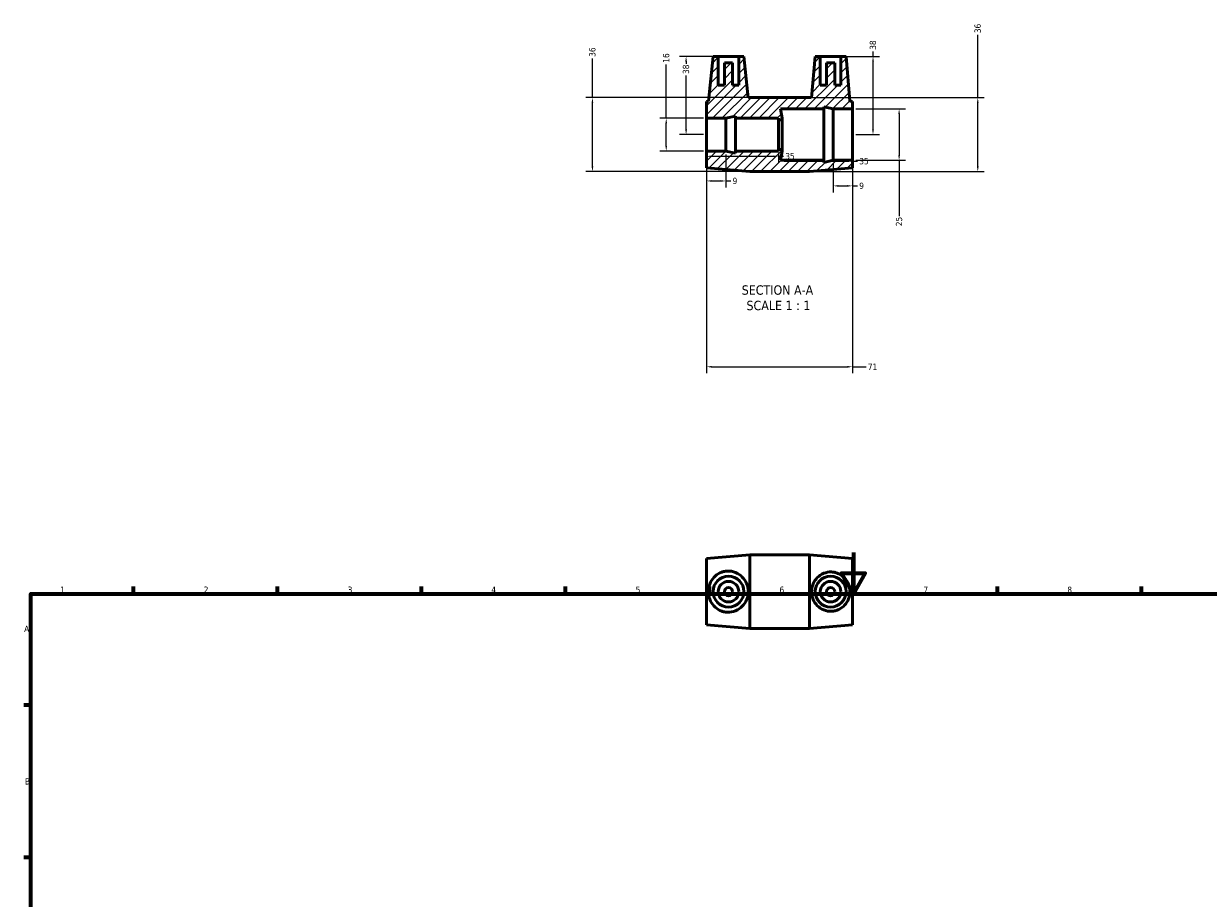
# Model space of a CAD drawing. Header units: millimetres. Extents: x 0 to 900, y 0 to 851.
# Tile 2 of 3: x 17 to 593, y 426 to 851. Entities that reach past the tile are written whole.
import ezdxf

# ---------------------------------------------------------------- set-up
doc = ezdxf.new("R2010")
doc.units = ezdxf.units.MM
for name, color, linetype, lineweight in [('Border (ANSI)', 7, 'Continuous', 70), ('Dimension (ANSI)', 7, 'Continuous', 25), ('Hatch (ANSI)', 7, 'Continuous', 18), ('Symbol (ANSI)', 7, 'Continuous', 25), ('Visible (ANSI)', 7, 'Continuous', 50)]:
    doc.layers.add(name, color=color, linetype=linetype, lineweight=lineweight)
doc.styles.add('Label Text (ANSI)', font='tahoma.ttf')
doc.styles.add('Note Text (ANSI)', font='tahoma.ttf')
doc.dimstyles.new('Default - mm (ANSI)', dxfattribs={"dimtxt": 3.048, "dimasz": 2.5, "dimexe": 3.175, "dimexo": 1.6002, "dimgap": 0.8, "dimtad": 0, "dimtoh": 1, "dimdec": 0, "dimrnd": 1e-08, "dimzin": 4, "dimdsep": 46, "dimtxsty": 'Note Text (ANSI)', "dimcen": 0.09, "dimdle": 10, "dimclrd": 256, "dimclre": 256, "dimclrt": 256, "dimadec": 1, "dimazin": 1, "dimtfac": 1, "dimtofl": 0, "dimtmove": 0, "dimatfit": 3, "dimfxl": 1, "dimtolj": 1, "dimtzin": 4, "dimlwd": -1, "dimlwe": -1, "dimarcsym": 0})

# ---------------------------------------------------------------- blocks, each defined once
blk = doc.blocks.new('Borders Default Border')
at = {"layer": 'Border (ANSI)'}
for p, q in [((70.08, 574), (70.08, 577.45)), ((140.17, 574), (140.17, 577.45)), ((210.25, 574), (210.25, 577.45)), ((280.33, 574), (280.33, 577.45)), ((350.42, 574), (350.42, 577.45)), ((490.58, 574), (490.58, 577.45)), ((560.67, 574), (560.67, 577.45)), ((20, 519.75), (16.55, 519.75)), ((20, 445.5), (16.55, 445.5))]:
    blk.add_line(p, q, dxfattribs=at)
at = {"layer": 'Border (ANSI)', "flags": 128}
for points in [[(420.5, 594), (420.5, 574), (414.73, 584), (426.27, 584), (420.5, 574)], [(20, 20), (20, 574), (821, 574), (821, 20), (20, 20)]]:
    blk.add_lwpolyline(points, dxfattribs=at)
at = {"layer": 'Border (ANSI)', "char_height": 3.05, "attachment_point": 7, "style": 'Note Text (ANSI)'}
for s, insert in [('1', (34.35, 574.4)), ('2', (104.2, 574.4)), ('3', (174.26, 574.34)), ('4', (244.23, 574.4)), ('5', (314.48, 574.34)), ('6', (384.49, 574.34)), ('7', (454.6, 574.4)), ('8', (524.63, 574.33)), ('A', (16.78, 555.35)), ('B', (17.15, 481.1))]:
    blk.add_mtext(s, dxfattribs=dict(at, insert=insert))
blk = doc.blocks.new('*D7')
at = {"layer": 'Defpoints', "color": 0, "transparency": 16777216}
for p in [(349.03, 789.44), (420.03, 784.94), (420.03, 684.44)]:
    blk.add_point(p, dxfattribs=at)
at = {"layer": 'Dimension (ANSI)', "transparency": 16777216}
for p, q in [((349.03, 787.84), (349.03, 681.27)), ((420.03, 783.34), (420.03, 681.27)), ((351.53, 684.44), (417.53, 684.44)), ((420.03, 684.44), (426.71, 684.44))]:
    blk.add_line(p, q, dxfattribs=at)
for points in [[(351.53, 684.86), (351.53, 684.02), (349.03, 684.44)], [(417.53, 684.86), (417.53, 684.02), (420.03, 684.44)]]:
    blk.add_solid(points, dxfattribs=at)
at = {"layer": 'Dimension (ANSI)', "transparency": 16777216, "insert": (427.51, 685.97), "char_height": 3.048, "attachment_point": 1, "style": 'Note Text (ANSI)'}
blk.add_mtext('\\A1;71', dxfattribs=at)
blk = doc.blocks.new('*D8')
at = {"layer": 'Defpoints', "color": 0, "transparency": 16777216}
for p in [(420.03, 809.94), (420.03, 784.94), (442.74, 784.94)]:
    blk.add_point(p, dxfattribs=at)
at = {"layer": 'Dimension (ANSI)', "transparency": 16777216}
for p, q in [((421.63, 809.94), (445.91, 809.94)), ((442.74, 807.44), (442.74, 787.44)), ((421.63, 784.94), (445.91, 784.94)), ((442.74, 784.94), (442.74, 757.81))]:
    blk.add_line(p, q, dxfattribs=at)
for points in [[(442.32, 807.44), (443.15, 807.44), (442.74, 809.94)], [(442.32, 787.44), (443.15, 787.44), (442.74, 784.94)]]:
    blk.add_solid(points, dxfattribs=at)
at = {"layer": 'Dimension (ANSI)', "transparency": 16777216, "insert": (441.15, 752.87), "char_height": 3.048, "attachment_point": 1, "rotation": 90, "style": 'Note Text (ANSI)'}
blk.add_mtext('\\A1;25', dxfattribs=at)
blk = doc.blocks.new('*D9')
at = {"layer": 'Defpoints', "color": 0, "transparency": 16777216}
for p in [(329.36, 805.44), (349.03, 805.44), (349.03, 789.44)]:
    blk.add_point(p, dxfattribs=at)
at = {"layer": 'Dimension (ANSI)', "transparency": 16777216}
for p, q in [((329.36, 805.44), (329.36, 831.65)), ((347.43, 805.44), (326.18, 805.44)), ((329.36, 791.94), (329.36, 802.94)), ((347.43, 789.44), (326.18, 789.44))]:
    blk.add_line(p, q, dxfattribs=at)
for points in [[(328.94, 802.94), (329.77, 802.94), (329.36, 805.44)], [(328.94, 791.94), (329.77, 791.94), (329.36, 789.44)]]:
    blk.add_solid(points, dxfattribs=at)
at = {"layer": 'Dimension (ANSI)', "transparency": 16777216, "insert": (327.77, 832.45), "char_height": 3.048, "attachment_point": 1, "rotation": 90, "style": 'Note Text (ANSI)'}
blk.add_mtext('\\A1;16', dxfattribs=at)
blk = doc.blocks.new('*D10')
at = {"layer": 'Defpoints', "color": 0, "transparency": 16777216}
for p in [(339.03, 835.44), (354.68, 835.44), (349.03, 797.44)]:
    blk.add_point(p, dxfattribs=at)
at = {"layer": 'Dimension (ANSI)', "transparency": 16777216}
for p, q in [((353.08, 835.44), (335.86, 835.44)), ((339.03, 832.94), (339.03, 831.97)), ((339.03, 799.94), (339.03, 826.14)), ((347.43, 797.44), (335.86, 797.44))]:
    blk.add_line(p, q, dxfattribs=at)
for points in [[(338.61, 832.94), (339.45, 832.94), (339.03, 835.44)], [(338.61, 799.94), (339.45, 799.94), (339.03, 797.44)]]:
    blk.add_solid(points, dxfattribs=at)
at = {"layer": 'Dimension (ANSI)', "transparency": 16777216, "insert": (337.44, 826.94), "char_height": 3.048, "attachment_point": 1, "rotation": 90, "style": 'Note Text (ANSI)'}
blk.add_mtext('\\A1;38', dxfattribs=at)
blk = doc.blocks.new('*D11')
at = {"layer": 'Defpoints', "color": 0, "transparency": 16777216}
for p in [(414.38, 835.44), (430.03, 835.44), (420.03, 797.44)]:
    blk.add_point(p, dxfattribs=at)
at = {"layer": 'Dimension (ANSI)', "transparency": 16777216}
for p, q in [((430.03, 835.44), (430.03, 837.94)), ((415.98, 835.44), (433.21, 835.44)), ((430.03, 799.94), (430.03, 832.94)), ((421.63, 797.44), (433.21, 797.44))]:
    blk.add_line(p, q, dxfattribs=at)
for points in [[(429.61, 832.94), (430.45, 832.94), (430.03, 835.44)], [(429.61, 799.94), (430.45, 799.94), (430.03, 797.44)]]:
    blk.add_solid(points, dxfattribs=at)
at = {"layer": 'Dimension (ANSI)', "transparency": 16777216, "insert": (428.44, 838.74), "char_height": 3.048, "attachment_point": 1, "rotation": 90, "style": 'Note Text (ANSI)'}
blk.add_mtext('\\A1;38', dxfattribs=at)
blk = doc.blocks.new('*D12')
at = {"layer": 'Defpoints', "color": 0, "transparency": 16777216}
for p in [(293.44, 815.44), (370.03, 815.44), (370.03, 779.44)]:
    blk.add_point(p, dxfattribs=at)
at = {"layer": 'Dimension (ANSI)', "transparency": 16777216}
for p, q in [((293.44, 815.44), (293.44, 834.52)), ((368.43, 815.44), (290.26, 815.44)), ((293.44, 781.94), (293.44, 812.94)), ((368.43, 779.44), (290.26, 779.44))]:
    blk.add_line(p, q, dxfattribs=at)
for points in [[(293.02, 812.94), (293.86, 812.94), (293.44, 815.44)], [(293.02, 781.94), (293.86, 781.94), (293.44, 779.44)]]:
    blk.add_solid(points, dxfattribs=at)
at = {"layer": 'Dimension (ANSI)', "transparency": 16777216, "insert": (291.85, 835.32), "char_height": 3.048, "attachment_point": 1, "rotation": 90, "style": 'Note Text (ANSI)'}
blk.add_mtext('\\A1;36', dxfattribs=at)
blk = doc.blocks.new('*D13')
at = {"layer": 'Defpoints', "color": 0, "transparency": 16777216}
for p in [(399.03, 815.44), (481.03, 815.44), (399.03, 779.44)]:
    blk.add_point(p, dxfattribs=at)
at = {"layer": 'Dimension (ANSI)', "transparency": 16777216}
for p, q in [((481.03, 815.44), (481.03, 846.02)), ((400.63, 815.44), (484.21, 815.44)), ((481.03, 781.94), (481.03, 812.94)), ((400.63, 779.44), (484.21, 779.44))]:
    blk.add_line(p, q, dxfattribs=at)
for points in [[(480.61, 812.94), (481.45, 812.94), (481.03, 815.44)], [(480.61, 781.94), (481.45, 781.94), (481.03, 779.44)]]:
    blk.add_solid(points, dxfattribs=at)
at = {"layer": 'Dimension (ANSI)', "transparency": 16777216, "insert": (479.44, 846.82), "char_height": 3.048, "attachment_point": 1, "rotation": 90, "style": 'Note Text (ANSI)'}
blk.add_mtext('\\A1;36', dxfattribs=at)
blk = doc.blocks.new('*D14')
at = {"layer": 'Defpoints', "color": 0, "transparency": 16777216}
for p in [(349.03, 797.44), (384.03, 790.24), (384.03, 786.89)]:
    blk.add_point(p, dxfattribs=at)
at = {"layer": 'Dimension (ANSI)', "transparency": 16777216}
for p, q in [((351.53, 786.89), (381.53, 786.89)), ((384.03, 788.64), (384.03, 783.72)), ((384.03, 786.89), (386.53, 786.89))]:
    blk.add_line(p, q, dxfattribs=at)
for points in [[(351.53, 787.31), (351.53, 786.47), (349.03, 786.89)], [(381.53, 787.31), (381.53, 786.47), (384.03, 786.89)]]:
    blk.add_solid(points, dxfattribs=at)
at = {"layer": 'Dimension (ANSI)', "transparency": 16777216, "insert": (387.33, 788.48), "char_height": 3.048, "attachment_point": 1, "style": 'Note Text (ANSI)'}
blk.add_mtext('\\A1;35', dxfattribs=at)
blk = doc.blocks.new('*D15')
at = {"layer": 'Defpoints', "color": 0, "transparency": 16777216}
for p in [(385.03, 797.44), (420.03, 797.44), (420.03, 784.49)]:
    blk.add_point(p, dxfattribs=at)
at = {"layer": 'Dimension (ANSI)', "transparency": 16777216}
for p, q in [((387.53, 784.49), (417.53, 784.49)), ((420.03, 784.49), (422.53, 784.49))]:
    blk.add_line(p, q, dxfattribs=at)
for points in [[(387.53, 784.91), (387.53, 784.07), (385.03, 784.49)], [(417.53, 784.91), (417.53, 784.07), (420.03, 784.49)]]:
    blk.add_solid(points, dxfattribs=at)
at = {"layer": 'Dimension (ANSI)', "transparency": 16777216, "insert": (423.33, 786.08), "char_height": 3.048, "attachment_point": 1, "style": 'Note Text (ANSI)'}
blk.add_mtext('\\A1;35', dxfattribs=at)
blk = doc.blocks.new('*D16')
at = {"layer": 'Defpoints', "color": 0, "transparency": 16777216}
for p in [(349.03, 789.44), (358.36, 789.44), (358.36, 774.89)]:
    blk.add_point(p, dxfattribs=at)
at = {"layer": 'Dimension (ANSI)', "transparency": 16777216}
for p, q in [((349.03, 787.84), (349.03, 771.71)), ((358.36, 787.84), (358.36, 771.71)), ((351.53, 774.89), (355.86, 774.89)), ((358.36, 774.89), (360.86, 774.89))]:
    blk.add_line(p, q, dxfattribs=at)
for points in [[(351.53, 775.3), (351.53, 774.47), (349.03, 774.89)], [(355.86, 775.3), (355.86, 774.47), (358.36, 774.89)]]:
    blk.add_solid(points, dxfattribs=at)
at = {"layer": 'Dimension (ANSI)', "transparency": 16777216, "insert": (361.66, 776.47), "char_height": 3.048, "attachment_point": 1, "style": 'Note Text (ANSI)'}
blk.add_mtext('\\A1;9', dxfattribs=at)
blk = doc.blocks.new('*D17')
at = {"layer": 'Defpoints', "color": 0, "transparency": 16777216}
for p in [(410.7, 784.94), (420.03, 784.94), (420.03, 772.49)]:
    blk.add_point(p, dxfattribs=at)
at = {"layer": 'Dimension (ANSI)', "transparency": 16777216}
for p, q in [((410.7, 783.34), (410.7, 769.31)), ((420.03, 783.34), (420.03, 769.31)), ((413.2, 772.49), (417.53, 772.49)), ((420.03, 772.49), (422.53, 772.49))]:
    blk.add_line(p, q, dxfattribs=at)
for points in [[(413.2, 772.9), (413.2, 772.07), (410.7, 772.49)], [(417.53, 772.9), (417.53, 772.07), (420.03, 772.49)]]:
    blk.add_solid(points, dxfattribs=at)
at = {"layer": 'Dimension (ANSI)', "transparency": 16777216, "insert": (423.33, 774.07), "char_height": 3.048, "attachment_point": 1, "style": 'Note Text (ANSI)'}
blk.add_mtext('\\A1;9', dxfattribs=at)

msp = doc.modelspace()

# ---------------------------------------------------------------- hatches: boundary and pattern name
at = {"layer": 'Hatch (ANSI)'}
h = msp.add_hatch(dxfattribs=at)
h.set_pattern_fill('ANSI31', color=256, scale=25.4, style=0)
h.set_pattern_definition([(45, (0, 0), (-2.245064, 2.245064), [])])
h.paths.add_polyline_path([(399.03, 815.44), (370.03, 815.44), (369.29, 815.38), (367.18, 835.44), (364.68, 835.44), (364.68, 821.44), (361.68, 821.44), (361.68, 832.44), (357.68, 832.44), (357.68, 821.44), (354.68, 821.44), (354.68, 835.44), (352.18, 835.44), (349.9, 813.72), (349.03, 813.64), (349.03, 805.44), (358.36, 805.44), (363.03, 806.43), (363.03, 805.44), (384.03, 805.44), (384.03, 804.64), (385.78, 804.64), (385.78, 805.44), (385.03, 809.94), (406.03, 809.94), (406.03, 810.93), (410.7, 809.94), (420.03, 809.94), (420.03, 813.64), (418.78, 813.75), (416.88, 835.44), (414.38, 835.44), (414.38, 821.44), (411.38, 821.44), (411.38, 832.44), (407.38, 832.44), (407.38, 821.44), (404.38, 821.44), (404.38, 835.44), (401.88, 835.44), (400.12, 815.35)])
h.paths.add_polyline_path([(370.03, 779.44), (399.03, 779.44), (420.03, 781.24), (420.03, 784.94), (410.7, 784.94), (406.03, 783.95), (406.03, 784.94), (385.03, 784.94), (385.78, 789.44), (385.78, 790.24), (384.03, 790.24), (384.03, 789.44), (363.03, 789.44), (363.03, 788.45), (358.36, 789.44), (349.03, 789.44), (349.03, 781.24)])

# ---------------------------------------------------------------- linework, layer by layer
at = {"layer": 'Visible (ANSI)'}
for p, q in [((352.18, 835.44), (349.9, 813.72)), ((354.68, 835.44), (352.18, 835.44)), ((354.68, 821.44), (354.68, 835.44)), ((354.68, 835.44), (364.68, 835.44)), ((361.68, 832.44), (357.68, 832.44)), ((357.68, 832.44), (357.68, 821.44)), ((361.68, 821.44), (361.68, 832.44)), ((367.18, 835.44), (364.68, 835.44)), ((364.68, 835.44), (364.68, 821.44)), ((369.29, 815.38), (367.18, 835.44)), ((401.88, 835.44), (400.12, 815.35)), ((404.38, 835.44), (401.88, 835.44)), ((404.38, 821.44), (404.38, 835.44)), ((404.38, 835.44), (414.38, 835.44)), ((411.38, 832.44), (407.38, 832.44)), ((407.38, 832.44), (407.38, 821.44)), ((411.38, 821.44), (411.38, 832.44)), ((416.88, 835.44), (414.38, 835.44)), ((414.38, 835.44), (414.38, 821.44)), ((418.78, 813.75), (416.88, 835.44)), ((357.68, 821.44), (354.68, 821.44)), ((364.68, 821.44), (361.68, 821.44)), ((407.38, 821.44), (404.38, 821.44)), ((414.38, 821.44), (411.38, 821.44)), ((349.9, 813.72), (349.03, 813.64)), ((349.03, 813.64), (349.03, 805.44)), ((370.03, 815.44), (369.29, 815.38)), ((399.03, 815.44), (370.03, 815.44)), ((400.12, 815.35), (399.03, 815.44)), ((420.03, 813.64), (418.78, 813.75)), ((420.03, 809.94), (420.03, 813.64)), ((385.78, 805.44), (385.03, 809.94)), ((385.03, 809.94), (406.03, 809.94)), ((406.03, 809.94), (406.03, 810.93)), ((406.03, 810.93), (410.7, 809.94)), ((406.03, 784.94), (406.03, 809.94)), ((410.7, 809.94), (420.03, 809.94)), ((410.7, 784.94), (410.7, 809.94)), ((420.03, 784.94), (420.03, 809.94)), ((349.03, 805.44), (358.36, 805.44)), ((349.03, 789.44), (349.03, 805.44)), ((358.36, 805.44), (363.03, 806.43)), ((358.36, 789.44), (358.36, 805.44)), ((363.03, 806.43), (363.03, 805.44)), ((363.03, 805.44), (384.03, 805.44)), ((363.03, 789.44), (363.03, 805.44)), ((384.03, 805.44), (384.03, 804.64)), ((384.03, 804.64), (385.78, 804.64)), ((384.03, 790.24), (384.03, 804.64)), ((385.78, 804.64), (385.78, 805.44)), ((385.78, 790.24), (385.78, 804.64)), ((385.78, 790.24), (384.03, 790.24)), ((384.03, 790.24), (384.03, 789.44)), ((385.78, 789.44), (385.78, 790.24)), ((358.36, 789.44), (349.03, 789.44)), ((349.03, 789.44), (349.03, 781.24)), ((363.03, 788.45), (358.36, 789.44)), ((384.03, 789.44), (363.03, 789.44)), ((363.03, 789.44), (363.03, 788.45)), ((385.03, 784.94), (385.78, 789.44)), ((406.03, 784.94), (385.03, 784.94)), ((410.7, 784.94), (406.03, 783.95)), ((406.03, 783.95), (406.03, 784.94)), ((420.03, 784.94), (410.7, 784.94)), ((420.03, 781.24), (420.03, 784.94)), ((349.03, 781.24), (370.03, 779.44)), ((370.03, 779.44), (399.03, 779.44)), ((399.03, 779.44), (420.03, 781.24)), ((349.03, 591.18), (370.03, 592.98)), ((349.03, 558.78), (349.03, 591.18)), ((370.03, 556.98), (370.03, 592.98)), ((370.03, 592.98), (399.03, 592.98)), ((399.03, 556.98), (399.03, 592.98)), ((420.03, 591.18), (399.03, 592.98)), ((420.03, 558.78), (420.03, 591.18)), ((349.03, 558.78), (370.03, 556.98)), ((370.03, 556.98), (399.03, 556.98)), ((420.03, 558.78), (399.03, 556.98))]:
    msp.add_line(p, q, dxfattribs=at)
for centre, radius in [((359.68, 574.98), 7.5), ((409.38, 574.98), 7.5), ((359.68, 574.98), 5), ((359.68, 574.98), 2), ((409.38, 574.98), 5), ((409.38, 574.98), 2)]:
    msp.add_circle(centre, radius, dxfattribs=at)
for points, knots in [([(359.1, 564.96), (358.49, 564.99), (357.87, 565.08), (356.65, 565.39), (356.05, 565.61), (354.35, 566.44), (353.34, 567.23), (351.75, 568.97), (351.05, 570.06), (350.13, 572.45), (349.9, 573.75), (349.9, 576.21), (350.13, 577.51), (351.05, 579.9), (351.75, 580.99), (353.34, 582.74), (354.35, 583.52), (356.05, 584.35), (356.65, 584.57), (357.87, 584.89), (358.49, 584.98), (360.46, 585.08), (361.86, 584.83), (364.38, 583.8), (365.51, 583.02), (367.25, 581.23), (368.01, 580.12), (369.03, 577.65), (369.29, 576.28), (369.29, 573.68), (369.03, 572.31), (368.01, 569.84), (367.25, 568.73), (365.51, 566.95), (364.38, 566.16), (361.86, 565.13), (360.46, 564.89), (359.1, 564.96)], [0, 0, 0, 0, 0.183166, 0.183166, 0.366333, 0.366333, 0.732666, 0.732666, 1.100993, 1.100993, 1.469319, 1.469319, 1.837646, 1.837646, 2.205973, 2.205973, 2.572306, 2.572306, 2.755473, 2.755473, 2.938639, 2.938639, 3.348697, 3.348697, 3.758755, 3.758755, 4.149498, 4.149498, 4.540242, 4.540242, 4.930986, 4.930986, 5.32173, 5.32173, 5.731788, 5.731788, 6.141846, 6.141846, 6.141846, 6.141846]), ([(409.9, 584.56), (410.48, 584.53), (411.08, 584.44), (412.25, 584.15), (412.83, 583.94), (414.47, 583.16), (415.45, 582.41), (416.99, 580.74), (417.66, 579.7), (418.56, 577.4), (418.78, 576.16), (418.78, 573.81), (418.56, 572.56), (417.66, 570.27), (416.99, 569.22), (415.45, 567.56), (414.47, 566.81), (412.83, 566.02), (412.25, 565.82), (411.08, 565.52), (410.48, 565.44), (408.61, 565.35), (407.27, 565.57), (404.86, 566.55), (403.78, 567.29), (402.09, 568.99), (401.36, 570.05), (400.38, 572.43), (400.12, 573.73), (400.12, 576.23), (400.38, 577.54), (401.36, 579.91), (402.09, 580.97), (403.78, 582.67), (404.86, 583.42), (407.27, 584.39), (408.61, 584.62), (409.9, 584.56)], [0, 0, 0, 0, 0.175133, 0.175133, 0.350267, 0.350267, 0.700534, 0.700534, 1.053258, 1.053258, 1.405981, 1.405981, 1.758705, 1.758705, 2.111429, 2.111429, 2.461696, 2.461696, 2.636829, 2.636829, 2.811963, 2.811963, 3.201189, 3.201189, 3.590415, 3.590415, 3.964759, 3.964759, 4.339104, 4.339104, 4.713448, 4.713448, 5.087792, 5.087792, 5.477019, 5.477019, 5.866245, 5.866245, 5.866245, 5.866245])]:
    msp.add_open_spline(points, degree=3, knots=knots, dxfattribs=at)

# ---------------------------------------------------------------- block references
msp.add_blockref('Borders Default Border', (0, 0))

# ---------------------------------------------------------------- texts
at = {"layer": 'Symbol (ANSI)', "char_height": 4.572, "attachment_point": 7, "style": 'Label Text (ANSI)'}
for s, insert in [('SECTION A-A', (366.11, 719.43)), ('SCALE 1 : 1', (368.43, 711.91))]:
    msp.add_mtext(s, dxfattribs=dict(at, insert=insert))

# ---------------------------------------------------------------- dimensions: what is measured, and where the dimension line sits
at = {"layer": 'Dimension (ANSI)'}
for base, p1, p2, angle, override, picture, middle in [((481.03, 815.44), (399.03, 779.44), (399.03, 815.44), 270, {"dimgap": 0.8, "dimtoh": 0, "dimdec": 0, "dimtol": 0, "dimlim": 0, "dimtp": 0, "dimtm": 0, "dimtdec": 2, "dimatfit": 2}, '*D13', (481.03, 848.94)), ((430.03, 835.44), (420.03, 797.44), (414.38, 835.44), 90, {"dimgap": 0.8, "dimtoh": 0, "dimdec": 0, "dimtol": 0, "dimlim": 0, "dimtp": 0, "dimtm": 0, "dimtdec": 2, "dimatfit": 2}, '*D11', (430.03, 840.85)), ((293.44, 815.44), (370.03, 779.44), (370.03, 815.44), 270, {"dimgap": 0.8, "dimtoh": 0, "dimdec": 0, "dimtol": 0, "dimlim": 0, "dimtp": 0, "dimtm": 0, "dimtdec": 2, "dimatfit": 2}, '*D12', (293.44, 837.44)), ((329.36, 805.44), (349.03, 789.44), (349.03, 805.44), 90, {"dimgap": 0.8, "dimtoh": 0, "dimdec": 0, "dimtol": 0, "dimlim": 0, "dimtp": 0, "dimtm": 0, "dimtdec": 2, "dimatfit": 2}, '*D9', (329.36, 834.44)), ((339.03, 835.44), (349.03, 797.44), (354.68, 835.44), 90, {"dimgap": 0.8, "dimtoh": 0, "dimdec": 0, "dimtol": 0, "dimlim": 0, "dimtp": 0, "dimtm": 0, "dimtdec": 2, "dimatfit": 1}, '*D10', (339.03, 829.05)), ((442.74, 784.94), (420.03, 809.94), (420.03, 784.94), 270, {"dimgap": 0.8, "dimtoh": 0, "dimdec": 0, "dimtol": 0, "dimlim": 0, "dimtp": 0, "dimtm": 0, "dimtdec": 2, "dimatfit": 2}, '*D8', (442.74, 754.94)), ((384.03, 786.89), (349.03, 797.44), (384.03, 790.24), 180, {"dimgap": 0.8, "dimtoh": 0, "dimdec": 0, "dimse1": 1, "dimtol": 0, "dimlim": 0, "dimtp": 0, "dimtm": 0, "dimtdec": 2, "dimatfit": 2}, '*D14', (389.41, 786.89)), ((420.03, 784.49), (385.03, 797.44), (420.03, 797.44), 180, {"dimgap": 0.8, "dimtoh": 0, "dimdec": 0, "dimse1": 1, "dimse2": 1, "dimtol": 0, "dimlim": 0, "dimtp": 0, "dimtm": 0, "dimtdec": 2, "dimatfit": 2}, '*D15', (425.41, 784.49)), ((420.03, 684.44), (349.03, 789.44), (420.03, 784.94), 180, {"dimgap": 0.8, "dimtoh": 0, "dimdec": 0, "dimtol": 0, "dimlim": 0, "dimtp": 0, "dimtm": 0, "dimtdec": 2, "dimatfit": 2}, '*D7', (429.53, 684.44)), ((358.36, 774.89), (349.03, 789.44), (358.36, 789.44), 180, {"dimgap": 0.8, "dimtoh": 0, "dimdec": 0, "dimtol": 0, "dimlim": 0, "dimtp": 0, "dimtm": 0, "dimtdec": 2, "dimatfit": 2}, '*D16', (362.65, 774.89)), ((420.03, 772.49), (410.7, 784.94), (420.03, 784.94), 180, {"dimgap": 0.8, "dimtoh": 0, "dimdec": 0, "dimtol": 0, "dimlim": 0, "dimtp": 0, "dimtm": 0, "dimtdec": 2, "dimatfit": 2}, '*D17', (424.32, 772.49))]:
    dim = msp.add_linear_dim(base=base, p1=p1, p2=p2, angle=angle, dimstyle='Default - mm (ANSI)', override=override, dxfattribs=at)
    dim.commit()
    dim.dimension.update_dxf_attribs({"geometry": picture, "text_midpoint": middle, "dimtype": 160})

doc.saveas('drawing.dxf')
